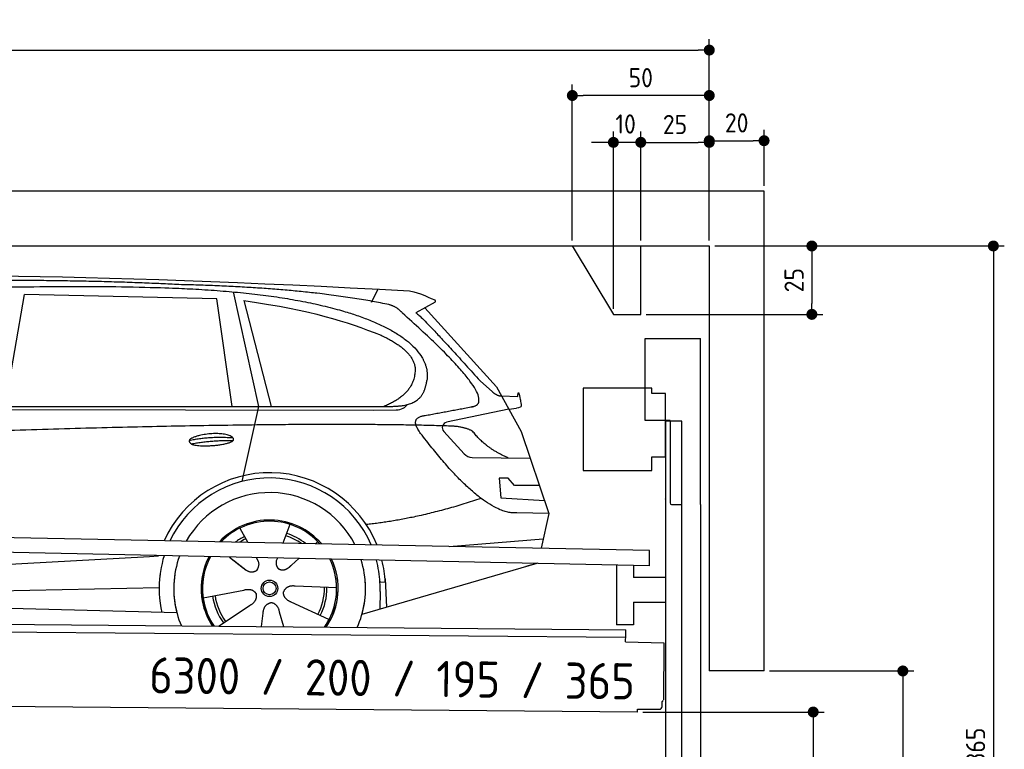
# Model space of a CAD drawing. Header units: millimetres. Extents: x -411 to 6777, y 0 to 6677.
# Tile 6 of 6: x 3183 to 6777, y 4014 to 6677. Entities that reach past the tile are written whole.
import ezdxf

# ---------------------------------------------------------------- set-up
doc = ezdxf.new("R2010")
doc.units = ezdxf.units.MM
doc.layers.add('4', color=3, linetype='Continuous')
for name, color, linetype, lineweight in [('car', 10, 'Continuous', 25), ('Freiraum', 7, 'Continuous', 25), ('Gebäude', 7, 'Continuous', 25), ('Logo', 7, 'Continuous', 25), ('Plattform', 7, 'Continuous', 25), ('Ständer vorne', 7, 'Continuous', 25), ('Tor', 200, 'Continuous', 25)]:
    doc.layers.add(name, color=color, linetype=linetype, lineweight=lineweight)
doc.styles.get("Standard").update_dxf_attribs({"font": 'ISOCP.SHX'})
doc.dimstyles.new('GEN-ISO', dxfattribs={"dimscale": 20, "dimtxt": 3.5, "dimasz": 2, "dimexe": 2, "dimexo": 1, "dimgap": 1.5, "dimtad": 1, "dimdec": 1, "dimlfac": 0.1, "dimdsep": 46, "dimtxsty": 'STANDARD', "dimblk": 'PUNKT', "dimcen": 2, "dimclrd": 256, "dimclre": 256, "dimclrt": 2, "dimadec": 0, "dimazin": 0, "dimtp": 0.1, "dimtm": 0.1, "dimtfac": 0.71, "dimtdec": 1, "dimtmove": 2, "dimatfit": 3, "dimldrblk": 'PUNKT', "dimfxl": 2, "dimtolj": 1, "dimarcsym": 0})

# ---------------------------------------------------------------- blocks, each defined once
blk = doc.blocks.new('PUNKT')
at = {"layer": '4', "color": 0, "linetype": 'ByBlock'}
blk.add_line((-0.5, 0), (-1, 0), dxfattribs=at)
at = {"layer": '4', "color": 0, "linetype": 'ByBlock', "const_width": 0.5}
blk.add_lwpolyline([(-0.25, 0, 1), (0.25, 0, 1)], format="xyb", close=True, dxfattribs=at)
blk = doc.blocks.new('*D207')
at = {"layer": '4', "lineweight": -2, "transparency": 16777216}
for p, q in [((5720, 5850.9), (6776.9, 5850.9)), ((6736.9, 5810.9), (6736.9, 2240)), ((6295.4, 2200), (6776.9, 2200))]:
    blk.add_line(p, q, dxfattribs=at)
at = {"layer": 'Defpoints', "color": 0, "transparency": 16777216}
for p in [(5700, 5850.9), (6275.4, 2200), (6736.9, 2200)]:
    blk.add_point(p, dxfattribs=at)
at = {"layer": '4', "lineweight": -2, "transparency": 16777216, "xscale": 40, "yscale": 40, "zscale": 40}
for p, rotation in [((6736.9, 5850.9), 90), ((6736.9, 2200), 270)]:
    blk.add_blockref('PUNKT', p, dxfattribs=dict(at, rotation=rotation))
at = {"layer": '4', "color": 2, "transparency": 16777216, "insert": (6671.9, 4025.4), "char_height": 70, "attachment_point": 5, "rotation": 90}
blk.add_mtext('365', dxfattribs=at)
blk = doc.blocks.new('*D209')
at = {"layer": '4', "lineweight": -2, "transparency": 16777216}
for p, q in [((5920, 4300), (6446.5, 4300)), ((6406.5, 4260), (6406.5, 2240)), ((6295.4, 2200), (6446.5, 2200))]:
    blk.add_line(p, q, dxfattribs=at)
at = {"layer": 'Defpoints', "color": 0, "transparency": 16777216}
for p in [(5900, 4300), (6275.4, 2200), (6406.5, 2200)]:
    blk.add_point(p, dxfattribs=at)
at = {"layer": '4', "lineweight": -2, "transparency": 16777216, "xscale": 40, "yscale": 40, "zscale": 40}
for p, rotation in [((6406.5, 4300), 90), ((6406.5, 2200), 270)]:
    blk.add_blockref('PUNKT', p, dxfattribs=dict(at, rotation=rotation))
at = {"layer": '4', "color": 2, "transparency": 16777216, "insert": (6341.5, 3250), "char_height": 70, "attachment_point": 5, "rotation": 90}
blk.add_mtext('H2', dxfattribs=at)
blk = doc.blocks.new('*D210')
at = {"layer": '4', "lineweight": -2, "transparency": 16777216}
for p, q in [((200, 5870.9), (200, 6605.8)), ((5700, 6070.9), (5700, 6605.8)), ((240, 6565.8), (5660, 6565.8))]:
    blk.add_line(p, q, dxfattribs=at)
at = {"layer": 'Defpoints', "color": 0, "transparency": 16777216}
for p in [(5700, 6565.8), (5700, 6050.9), (200, 5850.9)]:
    blk.add_point(p, dxfattribs=at)
at = {"layer": '4', "lineweight": -2, "transparency": 16777216, "xscale": 40, "yscale": 40, "zscale": 40, "rotation": 180}
blk.add_blockref('PUNKT', (200, 6565.8), dxfattribs=at)
at = {"layer": '4', "lineweight": -2, "transparency": 16777216, "xscale": 40, "yscale": 40, "zscale": 40}
blk.add_blockref('PUNKT', (5700, 6565.8), dxfattribs=at)
at = {"layer": '4', "color": 2, "transparency": 16777216, "insert": (2950, 6630.8), "char_height": 70, "attachment_point": 5}
blk.add_mtext('550', dxfattribs=at)
blk = doc.blocks.new('*D211')
at = {"layer": '4', "lineweight": -2, "transparency": 16777216}
for p, q in [((5457.5, 4150), (6119.3, 4150)), ((6079.3, 4110), (6079.3, 2240)), ((6099.3, 2200), (6119.3, 2200))]:
    blk.add_line(p, q, dxfattribs=at)
at = {"layer": 'Defpoints', "color": 0, "transparency": 16777216}
for p in [(5437.5, 4150), (6079.3, 2200), (6079.3, 2200)]:
    blk.add_point(p, dxfattribs=at)
at = {"layer": '4', "lineweight": -2, "transparency": 16777216, "xscale": 40, "yscale": 40, "zscale": 40}
for p, rotation in [((6079.3, 4150), 90), ((6079.3, 2200), 270)]:
    blk.add_blockref('PUNKT', p, dxfattribs=dict(at, rotation=rotation))
at = {"layer": '4', "color": 2, "transparency": 16777216, "insert": (6004.7, 3109.2), "char_height": 70, "attachment_point": 5, "rotation": 90}
blk.add_mtext('195', dxfattribs=at)
blk = doc.blocks.new('*D212')
at = {"layer": '4', "lineweight": -2, "transparency": 16777216}
for p, q in [((5450, 6071.3), (5450, 6269.1)), ((5700, 6070.9), (5700, 6269.1)), ((5490, 6229.1), (5660, 6229.1))]:
    blk.add_line(p, q, dxfattribs=at)
at = {"layer": 'Defpoints', "color": 0, "transparency": 16777216}
for p in [(5700, 6229.1), (5450, 6051.3), (5700, 6050.9)]:
    blk.add_point(p, dxfattribs=at)
at = {"layer": '4', "lineweight": -2, "transparency": 16777216, "xscale": 40, "yscale": 40, "zscale": 40, "rotation": 180}
blk.add_blockref('PUNKT', (5450, 6229.1), dxfattribs=at)
at = {"layer": '4', "lineweight": -2, "transparency": 16777216, "xscale": 40, "yscale": 40, "zscale": 40}
blk.add_blockref('PUNKT', (5700, 6229.1), dxfattribs=at)
at = {"layer": '4', "color": 2, "transparency": 16777216, "insert": (5575, 6294.2), "char_height": 70, "attachment_point": 5}
blk.add_mtext('25', dxfattribs=at)
blk = doc.blocks.new('*D213')
at = {"layer": '4', "lineweight": -2, "transparency": 16777216}
for p, q in [((5200, 5870.9), (5200, 6440.1)), ((5700, 5870.9), (5700, 6440.1)), ((5660, 6400.1), (5240, 6400.1))]:
    blk.add_line(p, q, dxfattribs=at)
at = {"layer": 'Defpoints', "color": 0, "transparency": 16777216}
for p in [(5200, 6400.1), (5200, 5850.9), (5700, 5850.9)]:
    blk.add_point(p, dxfattribs=at)
at = {"layer": '4', "lineweight": -2, "transparency": 16777216, "xscale": 40, "yscale": 40, "zscale": 40, "rotation": 180}
blk.add_blockref('PUNKT', (5200, 6400.1), dxfattribs=at)
at = {"layer": '4', "lineweight": -2, "transparency": 16777216, "xscale": 40, "yscale": 40, "zscale": 40}
blk.add_blockref('PUNKT', (5700, 6400.1), dxfattribs=at)
at = {"layer": '4', "color": 2, "transparency": 16777216, "insert": (5450, 6465.1), "char_height": 70, "attachment_point": 5}
blk.add_mtext('50', dxfattribs=at)
blk = doc.blocks.new('*D214')
at = {"layer": '4', "lineweight": -2, "transparency": 16777216}
for p, q in [((5720, 5850.9), (6114.4, 5850.9)), ((6074.4, 5810.9), (6074.4, 5641.3)), ((5470, 5601.3), (6114.4, 5601.3))]:
    blk.add_line(p, q, dxfattribs=at)
at = {"layer": 'Defpoints', "color": 0, "transparency": 16777216}
for p in [(5700, 5850.9), (5450, 5601.3), (6074.4, 5601.3)]:
    blk.add_point(p, dxfattribs=at)
at = {"layer": '4', "lineweight": -2, "transparency": 16777216, "xscale": 40, "yscale": 40, "zscale": 40}
for p, rotation in [((6074.4, 5850.9), 90), ((6074.4, 5601.3), 270)]:
    blk.add_blockref('PUNKT', p, dxfattribs=dict(at, rotation=rotation))
at = {"layer": '4', "color": 2, "transparency": 16777216, "insert": (6009.4, 5726.1), "char_height": 70, "attachment_point": 5, "rotation": 90}
blk.add_mtext('25', dxfattribs=at)
blk = doc.blocks.new('*D215')
at = {"layer": '4', "lineweight": -2, "transparency": 16777216}
for p, q in [((5350, 5621.3), (5350, 6269.1)), ((5450, 5870.9), (5450, 6269.1)), ((5310, 6229.1), (5270, 6229.1)), ((5450, 6229.1), (5350, 6229.1)), ((5490, 6229.1), (5530, 6229.1))]:
    blk.add_line(p, q, dxfattribs=at)
at = {"layer": 'Defpoints', "color": 0, "transparency": 16777216}
for p in [(5350, 6229.1), (5450, 5850.9), (5350, 5601.3)]:
    blk.add_point(p, dxfattribs=at)
at = {"layer": '4', "lineweight": -2, "transparency": 16777216, "xscale": 40, "yscale": 40, "zscale": 40}
blk.add_blockref('PUNKT', (5350, 6229.1), dxfattribs=at)
at = {"layer": '4', "lineweight": -2, "transparency": 16777216, "xscale": 40, "yscale": 40, "zscale": 40, "rotation": 180}
blk.add_blockref('PUNKT', (5450, 6229.1), dxfattribs=at)
at = {"layer": '4', "color": 2, "transparency": 16777216, "insert": (5394.7, 6296.1), "char_height": 70, "attachment_point": 5}
blk.add_mtext('10', dxfattribs=at)
blk = doc.blocks.new('Car')
at = {"layer": 'car'}
for p, q in [((3910.2, 5719.5), (4006.8, 5302.1)), ((4415.5, 5686.7), (4439.3, 5734.2)), ((3081.3, 5293.1), (3148.4, 5702.9)), ((3850.1, 5693), (3148.4, 5702.9)), ((3909.6, 5301.1), (3850.1, 5693)), ((3949.7, 5688.8), (4052.8, 5302.5)), ((4647, 5688.1), (4576.9, 5648.9)), ((4610.2, 5667.5), (4874.5, 5381.6)), ((4814.2, 5402.7), (4859.8, 5362.8)), ((4874.5, 5381.6), (4965.2, 5219.4)), ((4892.4, 5349.6), (4952.6, 5347.5)), ((1782.6, 5271.7), (4425.8, 5292.7)), ((1829.5, 5281), (4481.3, 5306.7)), ((4006.8, 5302.1), (3948.5, 5027.9)), ((4425.8, 5292.7), (4508.7, 5294.1)), ((4919.8, 5300.5), (4693.4, 5250.6)), ((4919.8, 5300.5), (4947.5, 5304.5)), ((4683.1, 5217.5), (4758.1, 5136.3)), ((4965.2, 5219.4), (5069.5, 4921.8)), ((4787.3, 5123.4), (4999.1, 5122.6)), ((4919.8, 5048.5), (4887.2, 5048.5)), ((4887.2, 5048.5), (4894, 4977.1)), ((4943.6, 5022.7), (4919.8, 5048.5)), ((5034.1, 5022.7), (4943.6, 5022.7)), ((4894, 4977.1), (5053.1, 4968.5)), ((5069.5, 4921.8), (4952.6, 4922.2)), ((5069.5, 4921.8), (5042.9, 4793.9)), ((3942.4, 4857.6), (3971.9, 4805.4)), ((4124.5, 4873), (4099.6, 4804)), ((4706.9, 4797.5), (5050.1, 4828.4)), ((3970.6, 4807.8), (3971.9, 4805.4)), ((4226.7, 4811.2), (4218.9, 4802.7)), ((1744.8, 4631.9), (3613.8, 4751.2)), ((3613.8, 4751.2), (3646.3, 4753.2)), ((3905.7, 4751.6), (3957.3, 4711.5)), ((4003, 4750.5), (4009.1, 4739.5)), ((4080.1, 4749.6), (4076.3, 4739.2)), ((4158.8, 4748.6), (4132.1, 4724.6)), ((3920.1, 4740.6), (3966.6, 4704.4)), ((5027, 4738.4), (4390.9, 4547)), ((5031.6, 4739.8), (4987.9, 4726.7)), ((4474.1, 4677.1), (4480.7, 4574)), ((1764.6, 4580), (3650, 4638.6)), ((4297.6, 4642.7), (4146.2, 4647.7)), ((4474.9, 4665.1), (4455.6, 4663.9)), ((3810.5, 4601.5), (3958.8, 4631.8)), ((4456.4, 4631.4), (4455.3, 4566.4)), ((1666.2, 4581.7), (3715.1, 4547)), ((3867.6, 4498.9), (3982.1, 4576.5)), ((4270.4, 4526.5), (4132.6, 4589.2)), ((4024.7, 4499), (4030.2, 4547.4)), ((4105.5, 4499), (4090, 4552.5))]:
    blk.add_line(p, q, dxfattribs=at)
for radius in [30.1, 23.6]:
    blk.add_circle((4052.6, 4638.8), radius, dxfattribs=at)
for centre, radius, start, end in [((4697.8, 5231), 20, 102.4358, 222.7473), ((4787.5, 5163.4), 40, 222.7473, 269.7861), ((4053, 4638.2), 422.7, 22.5487, 156.2143), ((4053, 4638.2), 403.4, 23.7263, 155.0367), ((4053, 4638.2), 350, 27.7494, 151.0136), ((4053, 4638.2), 250, 41.078, 137.685), ((4052.6, 4638.8), 245, 41.9641, 136.7989), ((4052.6, 4638.8), 209.6, 116.262, 127.1225), ((4052.6, 4638.8), 200.6, 116.1152, 123.6695), ((4052.6, 4638.8), 200.6, 55.0934, 73.5463), ((4052.6, 4638.8), 209.6, 51.6404, 73.3995), ((4053, 4638.2), 422.7, 164.0109, 164.2126), ((4053, 4638.2), 403.4, 163.2593, 179.9464), ((4053, 4638.2), 350, 160.7243, 195.1055), ((4053, 4638.2), 250, 152.8016, 213.8648), ((4052.6, 4638.8), 245, 152.3519, 188.7348), ((4053, 4638.2), 250, 326.1848, 25.8498), ((4053, 4638.2), 250, 326.1848, 25.8498), ((4052.6, 4638.8), 245, 0.9266, 26.2995), ((4053, 4638.2), 350, 344.8945, 17.9271), ((4053, 4638.2), 403.4, 3.6504, 15.3921), ((4053, 4638.2), 422.7, 3.6504, 14.6404), ((4053, 4638.2), 403.4, 173.0827, 193.1146), ((4053, 4638.2), 350, 172.1254, 203.4635), ((4053, 4638.2), 250, 169.2195, 213.8648), ((4052.6, 4638.8), 245, 169.1336, 214.8006), ((4052.6, 4638.8), 245, 325.2489, 9.5178), ((4053, 4638.2), 250, 326.1848, 9.4319), ((4053, 4638.2), 350, 336.586, 6.526), ((4053, 4638.2), 403.4, 359.0315, 5.5686), ((4052.6, 4638.8), 200.6, 332.1152, 1.5463), ((4052.6, 4638.8), 209.6, 332.262, 1.3995), ((4053, 4638.2), 422.7, 3.6504, 3.7403), ((4052.6, 4638.8), 209.6, 188.262, 217.3995), ((4052.6, 4638.8), 200.6, 188.1152, 217.5463)]:
    blk.add_arc(centre, radius, start, end, dxfattribs=at)
for points, degree in [([(2208.3, 5722.9), (2495.3, 5787.1), (3380.5, 5781.9), (4553, 5729.4)], 3), ([(3703, 5744.3), (3354.7, 5760.5), (2738.8, 5750.1)], 2), ([(4478.6, 5678.3), (4177.5, 5738.2), (3703, 5744.3)], 2), ([(4553, 5729.4), (4599.8, 5720.4), (4608.7, 5712.2), (4646.2, 5696.7)], 3), ([(3949.7, 5688.8), (4204.2, 5652.2), (4317.7, 5617.6), (4451, 5566.1)], 3), ([(4647, 5688.1), (4648.7, 5689.7), (4649.3, 5692.8), (4648.7, 5695.6), (4646.2, 5696.7)], 4), ([(4528.3, 5648), (4510.2, 5669.7), (4478.6, 5678.3)], 2), ([(4793.2, 5310), (4882.4, 5338.8), (4528.3, 5648)], 2), ([(4576.9, 5648.9), (4584.7, 5653.3), (4814.2, 5402.7)], 2), ([(4451, 5566.1), (4565.5, 5515.1), (4576.3, 5450.1)], 2), ([(4576.3, 5450.1), (4581.9, 5355.6), (4464.6, 5306.5)], 2), ([(4481.3, 5306.7), (4531.4, 5307.2), (4604.3, 5312.5), (4612.1, 5359.4), (4620.3, 5402.6)], 4), ([(4859.8, 5362.8), (4868.1, 5355.6), (4881.4, 5348), (4890.5, 5348), (4892.4, 5349.6)], 4), ([(4952.6, 5347.5), (4953.8, 5386.4), (4965.2, 5312.2)], 2), ([(4579.9, 5327.2), (4579.9, 5327.3), (4580, 5327.3), (4580.1, 5327.3)], 3), ([(4508.7, 5294.1), (4528, 5294.9), (4542.7, 5304), (4549.9, 5314.3)], 3), ([(4965.2, 5312.2), (4965.4, 5308.5), (4959.9, 5306.8), (4947.5, 5304.5)], 3), ([(4599, 5209.2), (4554.7, 5267.5), (4614.6, 5274.7)], 2), ([(4700.6, 5237), (3823.9, 5257.4), (1391.9, 5122.9)], 2), ([(4788.4, 5219.4), (4751, 5237.5), (4700.6, 5237)], 2), ([(4919.8, 5122.9), (4834.2, 5158), (4788.4, 5219.4)], 2), ([(3755.1, 5176.2), (3830.6, 5193.1), (3914.1, 5187.3)], 2), ([(3762.3, 5163.4), (3836.3, 5178), (3914.2, 5177.3)], 2), ([(4952.6, 4922.2), (4826.9, 4914), (4599, 5209.2)], 2), ([(4820.7, 4973.6), (4596, 4896.1), (4403.2, 4874.9)], 2), ([(3957.5, 4711.5), (3981, 4689.8), (4004.2, 4703.4)], 2), ([(4146.2, 4647.7), (4114.5, 4651.4), (4103.7, 4626.8)], 2), ([(3958.8, 4631.8), (3989.5, 4640.8), (4004.3, 4618.4)], 2), ([(3982.1, 4576.5), (4010, 4592.2), (4004.3, 4618.4)], 2), ([(4132.6, 4589.2), (4102.5, 4600), (4103.7, 4626.8)], 2), ([(4030.2, 4547.4), (4031.1, 4579.4), (4057, 4586.5)], 2), ([(4090, 4552.5), (4083.8, 4583.8), (4057, 4586.5)], 2)]:
    blk.add_open_spline(points, degree=degree, dxfattribs=at)
for points, degree, knots in [([(2378, 5710.7), (2404.5, 5713), (2544, 5716.1), (3565.2, 5745.6), (4185.4, 5744.9), (4642.4, 5576.4), (4620.3, 5402.6)], 4, [0.0821318, 0.0821318, 0.0821318, 0.0821318, 0.0821318, 0.258851, 0.508851, 1, 1, 1, 1, 1]), ([(4614.6, 5274.7), (4781.2, 5307.3), (4784, 5307.9), (4792.3, 5309.8), (4793.2, 5310)], 1, [0.1611508, 0.1611508, 1, 1.0196119, 1.078724, 1.0847856, 1.0847856]), ([(3762.3, 5163.4), (3738.8, 5179.7), (3784.2, 5195.5), (3866.8, 5215.7), (3959.8, 5182.6), (3897.8, 5158.8), (3788.7, 5151.6), (3767.2, 5160.4), (3762.3, 5163.4)], 5, [0, 0, 0, 0, 0, 0, 0.300106, 0.500106, 0.700106, 1, 1, 1, 1, 1, 1]), ([(4009.1, 4739.5), (4010.8, 4735.4), (4011.8, 4731.5), (4012.2, 4727.6), (4012.9, 4719), (4010.2, 4710.9), (4004.2, 4703.4)], 3, [0.2167758, 0.2167758, 0.2167758, 0.2167758, 0.4600873, 0.4600873, 0.4600873, 1, 1, 1, 1]), ([(4076.3, 4739.2), (4075.8, 4736.1), (4075.6, 4733.1), (4075.7, 4730.1), (4076, 4727.3), (4076.8, 4721.6), (4078.9, 4716.2), (4082.5, 4711.7), (4087.4, 4708.8)], 4, [0.3191838, 0.3191838, 0.3191838, 0.3191838, 0.3191838, 0.5438253, 0.5438253, 0.5438253, 0.5438253, 1, 1, 1, 1, 1]), ([(4132.1, 4724.6), (4132.1, 4724.6), (4132.1, 4724.6), (4132.1, 4724.6), (4132.1, 4724.6), (4123.1, 4714.8), (4112.5, 4704.7), (4098.2, 4702.2), (4087.4, 4708.8)], 4, [-0.000003, -0.000003, -0.000003, -0.000003, -0.000003, 0, 0, 0, 0, 1, 1, 1, 1, 1])]:
    blk.add_open_spline(points, degree=degree, knots=knots, dxfattribs=at)
blk = doc.blocks.new('Tor 335 bis 365 Gebäude')
at = {"layer": 'Tor'}
for p, q in [((5465.6, 5214.5), (5465.6, 5513)), ((5465.6, 5513), (5668, 5513)), ((5668, 4907.1), (5668, 5513)), ((5557, 5214.5), (5465.6, 5214.5)), ((5557, 5214.5), (5557, 4913)), ((5562, 4907.1), (5600, 4907.1)), ((5600, 4907.1), (5600, 4907)), ((5668, 4907), (5668, 4907.1)), ((5600, 2187), (5668, 2187))]:
    blk.add_line(p, q, dxfattribs=at)
for points in [[(5600, 2187), (5600, 4907)], [(5668, 4907.1), (5668, 2187)]]:
    blk.add_lwpolyline(points, dxfattribs=at)
blk.add_arc((5563, 4913), 6, 180, 260.4059, dxfattribs=at)
blk = doc.blocks.new('*D221')
at = {"layer": '4', "lineweight": -2, "transparency": 16777216}
for p, q in [((5700, 5870.9), (5700, 6275.1)), ((5900, 6070.8), (5900, 6275.1)), ((5740, 6235.1), (5860, 6235.1))]:
    blk.add_line(p, q, dxfattribs=at)
at = {"layer": 'Defpoints', "color": 0, "transparency": 16777216}
for p in [(5900, 6235.1), (5900, 6050.8), (5700, 5850.9)]:
    blk.add_point(p, dxfattribs=at)
at = {"layer": '4', "lineweight": -2, "transparency": 16777216, "xscale": 40, "yscale": 40, "zscale": 40, "rotation": 180}
blk.add_blockref('PUNKT', (5700, 6235.1), dxfattribs=at)
at = {"layer": '4', "lineweight": -2, "transparency": 16777216, "xscale": 40, "yscale": 40, "zscale": 40}
blk.add_blockref('PUNKT', (5900, 6235.1), dxfattribs=at)
at = {"layer": '4', "color": 2, "transparency": 16777216, "insert": (5800, 6300.1), "char_height": 70, "attachment_point": 5}
blk.add_mtext('20', dxfattribs=at)
blk = doc.blocks.new('Plattform OG 6200 550')
at = {"layer": 'Plattform'}
for p, q in [((5482.3, 4739.6), (348.5, 4842)), ((5481.2, 4683.6), (347.5, 4791)), ((5481.2, 4683.6), (5482.3, 4739.5)), ((5361.5, 4686.1), (5361.5, 4468.3)), ((5423.5, 4684.7), (5423.5, 4640.8)), ((5539.9, 4640.8), (5423.5, 4640.8)), ((5423.5, 4550.8), (5423.5, 4468.3)), ((5423.5, 4550.8), (5539.9, 4550.8)), ((440.2, 4493.6), (5395, 4450.4)), ((446, 4466.5), (5394.8, 4423.4)), ((5423.5, 4468.3), (5361.5, 4468.3)), ((5394.7, 4406.2), (5394.9, 4430.2)), ((5394.9, 4430.2), (5395, 4445.2)), ((5395, 4445.2), (5395, 4450.4)), ((5394.7, 4406.2), (5534.1, 4403)), ((5534.1, 4403), (5532.3, 4194)), ((5437.5, 4150), (372.6, 4194.2)), ((5527.6, 4170.1), (5527.8, 4188.2)), ((5437.5, 4150), (5437.5, 4160.8)), ((5437.5, 4160.8), (5517.5, 4160.1))]:
    blk.add_line(p, q, dxfattribs=at)
for centre, radius, start, end in [((5517.6, 4170.1), 10, 269.5, 359.5), ((5526.2, 4194.1), 6.08, 284.5689, 358.9086)]:
    blk.add_arc(centre, radius, start, end, dxfattribs=at)
blk = doc.blocks.new('Ständer vorne ab 340')
at = {"layer": 'Ständer vorne'}
for p, q in [((5240, 5332), (5240, 5032)), ((5490, 5332), (5240, 5332)), ((5490, 5312), (5490, 5332)), ((5540, 5312), (5490, 5312)), ((5540, 5082), (5540, 5312)), ((5540.2, 5212), (5539.8, 5212)), ((5540, 5212), (5540, 2200)), ((5600, 5212), (5540, 5212)), ((5600, 2198.7), (5600, 5212)), ((5490, 5032), (5490, 5082)), ((5490, 5082), (5540, 5082)), ((5240, 5032), (5490, 5032)), ((5540, 4927.4), (5540, 4928.4)), ((5511.2, 2195), (5511.2, 2187)), ((5595.1, 2195), (5511.2, 2195)), ((5511.2, 2187), (5600, 2187)), ((5600, 2187), (5600, 2190))]:
    blk.add_line(p, q, dxfattribs=at)
blk = doc.blocks.new('Gebäude_365_GT200')
at = {"layer": 'Freiraum'}
blk.add_lwpolyline([(5200, 5850.9), (5350, 5600.9), (5450, 5600.9), (5450, 5850.9)], dxfattribs=at)
at = {"layer": 'Gebäude'}
for p, q in [((5900, 6050.8), (0, 6050.8)), ((5900, 4300), (5900, 6050.8)), ((200, 5850.9), (5700, 5850.9)), ((5700, 5850.9), (5700, 4300)), ((5900, 4300), (5700, 4300))]:
    blk.add_line(p, q, dxfattribs=at)

msp = doc.modelspace()

# ---------------------------------------------------------------- block references
at = {"layer": 'car', "rotation": 359.4752422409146}
msp.add_blockref('Car', (0, 0), dxfattribs=at)
at = {"layer": 'Gebäude', "linetype": 'Continuous'}
msp.add_blockref('Gebäude_365_GT200', (0, 0), dxfattribs=at)
at = {"layer": 'Plattform'}
msp.add_blockref('Plattform OG 6200 550', (0, 0), dxfattribs=at)
at = {"layer": 'Ständer vorne'}
msp.add_blockref('Ständer vorne ab 340', (0, 0), dxfattribs=at)
at = {"layer": 'Tor'}
msp.add_blockref('Tor 335 bis 365 Gebäude', (0, 0), dxfattribs=at)

# ---------------------------------------------------------------- texts
at = {"layer": 'Logo'}
msp.add_text('6300 / 200 / 195 / 365 ', height=132, rotation=359.26586, dxfattribs=at).set_placement((3655.05, 4218.35))

# ---------------------------------------------------------------- dimensions: what is measured, and where the dimension line sits
at = {"layer": '4'}
for base, p1, p2, override, picture, middle in [((5700, 6565.8), (200, 5850.88), (5700, 6050.88), {"dimtdec": 3, "dimtolj": 0}, '*D210', (2950, 6630.8)), ((5200, 6400.12), (5700, 5850.88), (5200, 5850.88), {"dimtdec": 3, "dimtolj": 0}, '*D213', (5450, 6465.12)), ((5700, 6229.15), (5449.99, 6051.29), (5700, 6050.88), {"dimtdec": 3, "dimtolj": 0}, '*D212', (5575, 6294.16)), ((5900, 6235.09), (5700, 5850.88), (5900, 6050.82), {"dimtol": 0, "dimlim": 0, "dimtp": 0.1, "dimtm": 0.1, "dimtfac": 0.71, "dimtdec": 3, "dimtolj": 0, "dimtzin": 8}, '*D221', (5800, 6300.1))]:
    dim = msp.add_linear_dim(base=base, p1=p1, p2=p2, dimstyle='GEN-ISO', override=override, dxfattribs=at)
    dim.commit()
    dim.dimension.update_dxf_attribs({"geometry": picture, "text_midpoint": middle})
dim = msp.add_linear_dim(base=(5349.99, 6229.15), p1=(5449.99, 5850.88), p2=(5349.99, 5601.29), dimstyle='GEN-ISO', override={"dimtdec": 3, "dimtolj": 0}, dxfattribs=at)
dim.commit()
dim.dimension.update_dxf_attribs({"geometry": '*D215', "text_midpoint": (5394.75, 6296.13), "dimtype": 160})
for base, p2, override, picture, middle in [((6074.39, 5601.29), (5449.99, 5601.29), {"dimtdec": 3, "dimtolj": 0}, '*D214', (6009.39, 5726.08)), ((6736.86, 2200), (6275.45, 2200), {"dimdec": 0, "dimtdec": 3, "dimtolj": 0}, '*D207', (6671.86, 4025.44))]:
    dim = msp.add_linear_dim(base=base, p1=(5700, 5850.88), p2=p2, angle=90, dimstyle='GEN-ISO', override=override, dxfattribs=at)
    dim.commit()
    dim.dimension.update_dxf_attribs({"geometry": picture, "text_midpoint": middle})
dim = msp.add_linear_dim(base=(6406.55, 2200), p1=(5900, 4300), p2=(6275.45, 2200), angle=90, text='H2', dimstyle='GEN-ISO', override={"dimdec": 0, "dimtdec": 3, "dimtolj": 0}, dxfattribs=at)
dim.commit()
dim.dimension.update_dxf_attribs({"geometry": '*D209', "text_midpoint": (6341.54, 3250)})
dim = msp.add_linear_dim(base=(6079.31, 2200), p1=(5437.5, 4149.97), p2=(6079.31, 2200), angle=90, dimstyle='GEN-ISO', override={"dimtdec": 3, "dimtolj": 0}, dxfattribs=at)
dim.commit()
dim.dimension.update_dxf_attribs({"geometry": '*D211', "text_midpoint": (6004.71, 3109.23), "dimtype": 160})

doc.saveas('drawing.dxf')
